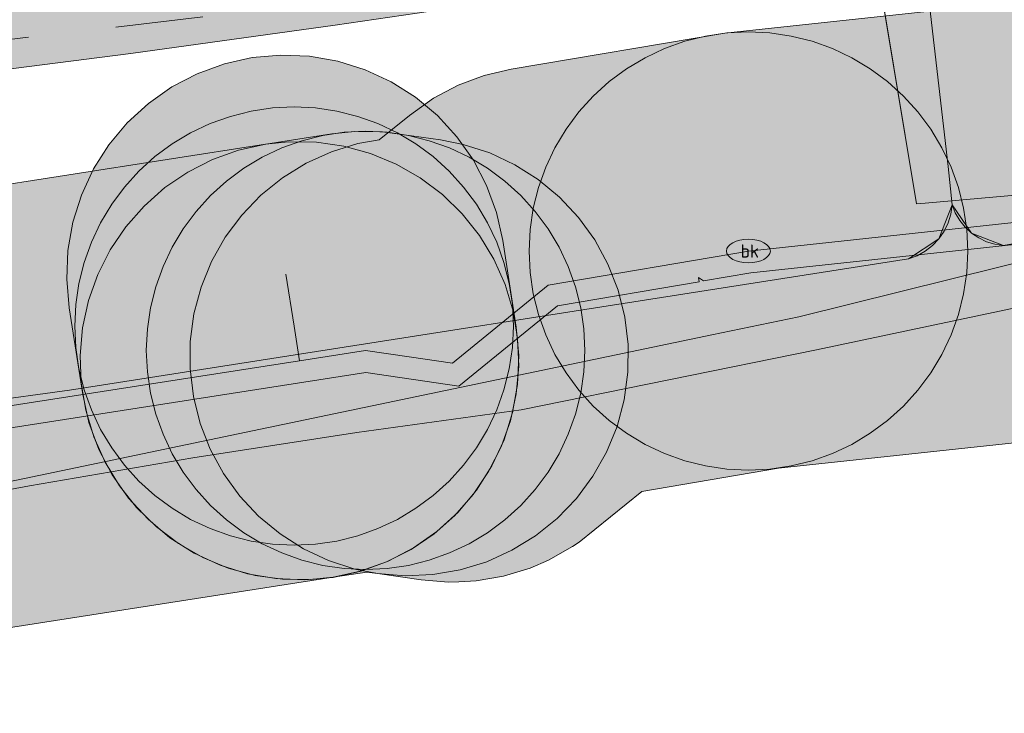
# Model space of a CAD drawing. Header units: metres. Extents: x 191553 to 192958, y 309510 to 310004.
# Tile 10 of 52: x 191778 to 191800, y 309609 to 309625. Entities that reach past the tile are written whole.
import ezdxf
from ezdxf.enums import TextEntityAlignment as Align
from ezdxf.lldxf.tags import DXFTag

# ---------------------------------------------------------------- set-up
doc = ezdxf.new("R2010")
doc.units = ezdxf.units.M
doc.linetypes.add('RI-OVERIG', pattern=[17, 5, -2, 2, -2, 0, -2, 2, -2])
doc.layers.get('0').update_dxf_attribs({"lineweight": 18})
for name, color, linetype, lineweight in [('B-WE-KL-DATA_KABELBED_KPN BV-G', 90, 'Continuous', 18), ('B-WE-KL-DATA_NV WATERLEIDINGMAATSCHAPPIJ LIMBURG-G', 90, 'KL-DATA-N', 18), ('B-WE-KL-ET_LS_ENEXIS NETBEHEER BV-G', 190, 'KL-LS-N', 18), ('B-WE-KL-ET_LS_KABELBED_ENEXIS NETBEHEER BV-G', 190, 'Continuous', 18), ('B-WE-KL-ET_MS_KABELBED_ENEXIS NETBEHEER BV-G', 130, 'Continuous', 18), ('B-WE-KL-WATER_200_NV WATERLEIDINGMAATSCHAPPIJ LIMBURG-G', 170, 'KL-WATER-N', 18), ('B-WE-KL-WATER_300_NV WATERLEIDINGMAATSCHAPPIJ LIMBURG-G', 170, 'KL-WATER-N', 18), ('B-WE-KL-WATER_400_NV WATERLEIDINGMAATSCHAPPIJ LIMBURG-G', 170, 'KL-WATER-N', 18), ('B-WE-KL-WATER_MANTELBUIS_NV WATERLEIDINGMAATSCHAPPIJ LIMBURG-G', 170, 'Continuous', 18), ('B-WE-KL-WATER_NV WATERLEIDINGMAATSCHAPPIJ LIMBURG-G', 170, 'KL-WATER-N', 18), ('B-WE-KL-WATER_NV WATERLEIDINGMAATSCHAPPIJ LIMBURG-S', 170, 'Continuous', 18), ('B-WE-RI-VRIJVERVAL_BETON_500_GEMEENTE GULPEN   WITTEM-G', 210, 'RI-OVERIG', 18)]:
    doc.layers.add(name, color=color, linetype=linetype, lineweight=lineweight)
doc.layers.add('B-WE-OG-INFO_EIS VOORZORGSMAATREGEL_ENEXIS NETBEHEER BV-GV', color=7, linetype='Continuous', lineweight=18, true_color=0xfa194b)
doc.layers.add('B-WE-OG-INFO_EIS VOORZORGSMAATREGEL_NV WATERLEIDINGMAATSCHAPPIJ LIMBURG-GV', color=7, linetype='Continuous', lineweight=18, true_color=0xfa194b)
doc.layers.add('B-WE-OG-INFO_EIS VOORZORGSMAATREGEL_ENEXIS NETBEHEER BV-V', color=7, linetype='Continuous', lineweight=18, true_color=0xfa194b, transparency=0.8)
doc.layers.add('B-WE-OG-INFO_EIS VOORZORGSMAATREGEL_NV WATERLEIDINGMAATSCHAPPIJ LIMBURG-V', color=7, linetype='Continuous', lineweight=18, true_color=0xfa194b, transparency=0.8)
doc.styles.add('NLCS-ISO', font='NLCS-ISO.ttf')
doc.styles.get("Standard").update_dxf_attribs({"font": 'arial.ttf'})
tags = doc.linetypes.add('KL-DATA-N', pattern='A,4,-1,[101,NLCS.SHX,S=0.5,R=0,X=0,Y=0],-1,4,-1,["D",Standard,S=1,R=0,X=-0.25,Y=-0.5],-1.5', length=12.5).pattern_tags.tags
tags[18] = DXFTag(74, 10)
tags = doc.linetypes.add('KL-LS-N', pattern='A,4,-1,[103,NLCS.SHX,S=0.75,R=0,X=0,Y=0],-1,4,-1,["L",Standard,S=1,R=0,X=0,Y=-0.5],-2', length=13).pattern_tags.tags
tags[18] = DXFTag(74, 10)
doc.linetypes.add('KL-WATER-N', pattern='A,7,-0.5,[168,NLCS.SHX,S=0.75,R=0,X=0.75,Y=0],-2', length=9.5)

# ---------------------------------------------------------------- blocks, each defined once
blk = doc.blocks.new('SKL-WATER_BRANDKRAAN_BRANDPUT-SO')
at = {"color": 0, "linetype": 'ByBlock', "lineweight": 18}
blk.add_ellipse((0, 0), major_axis=(2.5, 0), ratio=0.54, dxfattribs=at)
at = {"color": 0, "linetype": 'ByBlock', "lineweight": 18, "style": 'NLCS-ISO'}
blk.add_text('bk', height=1.5, dxfattribs=at).set_placement((0.16, 0), align=Align.MIDDLE_CENTER)

msp = doc.modelspace()

# ---------------------------------------------------------------- hatches: boundary and pattern name
at = {"layer": 'B-WE-OG-INFO_EIS VOORZORGSMAATREGEL_ENEXIS NETBEHEER BV-V'}
msp.add_hatch(color=256, dxfattribs=at).paths.add_polyline_path([(192131.418, 309815.57), (192128.835, 309815.928), (192126.26, 309816.341), (192123.701, 309816.806), (192121.172, 309817.322), (192114.611, 309818.968), (192107.1, 309821.375), (192100.308, 309823.674), (192096.941, 309824.655), (192093.589, 309825.483), (192080.989, 309830.487), (192080.791, 309830.554), (192069.712, 309833.657), (192069.466, 309833.709), (192069.213, 309833.731), (192068.961, 309833.72), (192068.697, 309833.674), (192057.804, 309831.006), (192051.026, 309829.021), (192044.363, 309831.316), (192044.12, 309831.383), (192043.869, 309831.419), (192043.617, 309831.423), (192043.366, 309831.395), (192043.119, 309831.335), (192042.882, 309831.245), (192042.661, 309831.126), (192042.454, 309830.98), (192042.268, 309830.809), (192042.104, 309830.615), (192041.968, 309830.403), (192041.858, 309830.175), (192041.781, 309829.944), (192040.182, 309823.996), (192038.819, 309823.938), (192037.374, 309823.818), (192035.936, 309823.638), (192034.587, 309823.414), (192033.087, 309823.101), (192031.76, 309822.767), (192030.426, 309822.373), (192024.636, 309821.022), (192024.348, 309821.121), (192024.098, 309821.167), (192023.846, 309821.18), (192023.594, 309821.161), (192023.302, 309821.099), (191994.078, 309812.513), (191991.126, 309811.863), (191988.082, 309811.125), (191985.054, 309810.324), (191982.043, 309809.46), (191980.132, 309808.775), (191978.355, 309808.181), (191976.561, 309807.629), (191974.76, 309807.121), (191972.942, 309806.656), (191971.119, 309806.235), (191969.28, 309805.857), (191967.443, 309805.525), (191960.065, 309804.397), (191952.664, 309803.315), (191945.257, 309802.282), (191937.67, 309801.267), (191930.473, 309799.676), (191922.163, 309797.669), (191911.141, 309794.283), (191900.304, 309790.922), (191891.818, 309788.89), (191875.997, 309786.795), (191875.749, 309786.745), (191875.51, 309786.666), (191875.281, 309786.556), (191875.069, 309786.418), (191874.876, 309786.255), (191874.705, 309786.07), (191874.558, 309785.863), (191874.42, 309785.596), (191873.182, 309782.693), (191873.098, 309782.456), (191873.045, 309782.209), (191873.023, 309781.955), (191873.033, 309781.703), (191873.074, 309781.455), (191873.148, 309781.211), (191874.286, 309778.681), (191875.214, 309776.273), (191876.004, 309773.816), (191876.648, 309771.337), (191876.898, 309769.939), (191877.117, 309768.491), (191877.3, 309767.032), (191877.444, 309765.569), (191877.549, 309764.107), (191877.616, 309762.637), (191877.645, 309761.169), (191877.636, 309759.74), (191877.378, 309756.094), (191877.067, 309752.417), (191876.706, 309748.733), (191876.299, 309745.086), (191875.982, 309743.013), (191875.384, 309738.504), (191874.916, 309734.034), (191874.23, 309727.778), (191874.142, 309725.949), (191874.122, 309724.242), (191874.158, 309722.604), (191874.254, 309720.9), (191874.285, 309720.649), (191876.083, 309710.974), (191876.144, 309710.729), (191876.237, 309710.492), (191876.39, 309710.222), (191877.197, 309709.025), (191878.897, 309706.317), (191879.045, 309706.113), (191879.217, 309705.928), (191879.453, 309705.737), (191884.15, 309702.491), (191896.058, 309695.465), (191901.703, 309691.267), (191898.563, 309689.263), (191898.36, 309689.114), (191898.176, 309688.941), (191898.015, 309688.744), (191897.881, 309688.531), (191897.775, 309688.301), (191897.698, 309688.059), (191897.653, 309687.81), (191897.639, 309687.559), (191897.658, 309687.306), (191897.715, 309687.031), (191898.448, 309684.454), (191898.497, 309683.758), (191896.451, 309678.134), (191882.242, 309667.335), (191877.433, 309663.962), (191872.526, 309660.706), (191867.542, 309657.581), (191862.475, 309654.583), (191857.255, 309651.674), (191851.951, 309648.897), (191849.155, 309647.451), (191846.353, 309646.062), (191843.528, 309644.719), (191840.695, 309643.429), (191837.229, 309641.984), (191833.727, 309640.601), (191830.196, 309639.284), (191826.648, 309638.035), (191823.07, 309636.851), (191819.47, 309635.735), (191815.855, 309634.688), (191812.205, 309633.706), (191807.498, 309632.493), (191802.8, 309631.381), (191798.238, 309630.567), (191793.613, 309629.787), (191788.992, 309629.055), (191784.363, 309628.368), (191779.718, 309627.724), (191775.076, 309627.128), (191770.419, 309626.575), (191765.751, 309626.068), (191754.812, 309624.834), (191743.888, 309623.674), (191732.937, 309622.582), (191704.171, 309619.885), (191696.448, 309619.357), (191674.137, 309618.201), (191656.038, 309617.66), (191646.696, 309617.458), (191646.444, 309617.436), (191646.196, 309617.383), (191645.957, 309617.299), (191645.731, 309617.186), (191645.523, 309617.045), (191645.331, 309616.878), (191645.164, 309616.69), (191645.021, 309616.482), (191644.905, 309616.256), (191644.819, 309616.019), (191644.764, 309615.771), (191644.74, 309615.519), (191644.748, 309615.267), (191644.788, 309615.018), (191644.86, 309614.774), (191644.961, 309614.543), (191645.09, 309614.327), (191645.246, 309614.128), (191645.427, 309613.949), (191645.626, 309613.796), (191645.845, 309613.669), (191646.079, 309613.57), (191646.323, 309613.502), (191646.573, 309613.465), (191646.782, 309613.459), (191656.136, 309613.662), (191674.324, 309614.205), (191696.703, 309615.365), (191704.52, 309615.9), (191733.333, 309618.602), (191744.288, 309619.694), (191755.26, 309620.859), (191766.199, 309622.093), (191770.886, 309622.603), (191775.556, 309623.157), (191780.259, 309623.761), (191784.918, 309624.406), (191789.589, 309625.1), (191794.272, 309625.842), (191798.91, 309626.623), (191803.667, 309627.476), (191808.474, 309628.614), (191813.239, 309629.842), (191816.913, 309630.831), (191820.639, 309631.909), (191824.308, 309633.047), (191827.92, 309634.243), (191831.544, 309635.517), (191835.178, 309636.874), (191838.751, 309638.285), (191842.263, 309639.749), (191845.23, 309641.099), (191848.116, 309642.471), (191850.979, 309643.891), (191853.788, 309645.343), (191859.135, 309648.143), (191864.445, 309651.101), (191869.6, 309654.151), (191874.718, 309657.36), (191879.666, 309660.643), (191884.57, 309664.082), (191899.339, 309675.305), (191899.53, 309675.47), (191899.699, 309675.658), (191899.843, 309675.866), (191899.96, 309676.092), (191902.401, 309682.789), (191902.472, 309683.033), (191902.512, 309683.283), (191902.516, 309683.611), (191902.424, 309684.939), (191902.391, 309685.188), (191901.97, 309686.692), (191906.3, 309689.455), (191906.505, 309689.605), (191906.687, 309689.778), (191906.848, 309689.974), (191906.982, 309690.187), (191907.088, 309690.417), (191907.165, 309690.659), (191907.21, 309690.907), (191907.224, 309691.16), (191907.206, 309691.412), (191907.156, 309691.66), (191907.075, 309691.899), (191906.965, 309692.126), (191906.827, 309692.338), (191906.663, 309692.531), (191906.418, 309692.745), (191898.36, 309698.738), (191898.182, 309698.856), (191886.247, 309705.898), (191882.067, 309708.792), (191880.568, 309711.179), (191879.94, 309712.113), (191878.241, 309721.255), (191878.157, 309722.727), (191878.122, 309724.297), (191878.141, 309725.863), (191878.213, 309727.404), (191878.893, 309733.608), (191879.359, 309738.058), (191879.945, 309742.473), (191880.27, 309744.598), (191880.683, 309748.302), (191881.049, 309752.037), (191881.367, 309755.804), (191881.63, 309759.521), (191881.645, 309761.17), (191881.613, 309762.795), (191881.544, 309764.315), (191881.431, 309765.885), (191881.278, 309767.45), (191881.076, 309769.064), (191880.839, 309770.619), (191880.572, 309772.117), (191879.861, 309774.877), (191879.005, 309777.551), (191877.998, 309780.173), (191877.206, 309781.932), (191877.653, 309782.979), (191892.445, 309784.938), (191892.647, 309784.976), (191901.427, 309787.082), (191912.317, 309790.459), (191923.162, 309793.795), (191931.353, 309795.774), (191938.451, 309797.343), (191945.806, 309798.32), (191953.239, 309799.356), (191960.666, 309800.442), (191968.072, 309801.575), (191970.064, 309801.935), (191971.947, 309802.322), (191973.912, 309802.775), (191975.774, 309803.252), (191977.716, 309803.799), (191979.598, 309804.379), (191981.422, 309804.989), (191983.211, 309805.634), (191986.096, 309806.462), (191989.046, 309807.243), (191992.006, 309807.961), (191995.139, 309808.656), (192023.581, 309817.012), (192023.797, 309816.944), (192024.045, 309816.898), (192024.298, 309816.885), (192024.55, 309816.904), (192024.731, 309816.937), (192031.393, 309818.491), (192032.778, 309818.898), (192034.023, 309819.212), (192035.281, 309819.474), (192036.551, 309819.685), (192037.825, 309819.843), (192039.107, 309819.948), (192040.39, 309820.001), (192041.717, 309820.001), (192041.968, 309820.017), (192042.217, 309820.064), (192042.457, 309820.143), (192042.687, 309820.252), (192042.899, 309820.387), (192043.093, 309820.549), (192043.266, 309820.736), (192043.412, 309820.94), (192043.533, 309821.164), (192043.648, 309821.482), (192045.087, 309826.836), (192050.326, 309825.032), (192050.569, 309824.965), (192050.821, 309824.929), (192051.072, 309824.925), (192051.323, 309824.953), (192051.539, 309825.004), (192058.8, 309827.131), (192069.139, 309829.663), (192079.61, 309826.73), (192092.24, 309821.715), (192092.499, 309821.632), (192095.863, 309820.802), (192099.148, 309819.846), (192105.863, 309817.571), (192113.452, 309815.139), (192120.242, 309813.431), (192122.964, 309812.875), (192125.609, 309812.394), (192128.223, 309811.975), (192130.887, 309811.606), (192133.651, 309811.278), (192136.482, 309811.073), (192139.318, 309811), (192149.159, 309811.173), (192151.78, 309811.374), (192154.502, 309811.657), (192157.108, 309812.001), (192159.811, 309812.434), (192162.394, 309812.92), (192165.017, 309813.487), (192167.675, 309814.14), (192170.262, 309814.851), (192172.776, 309815.617), (192175.321, 309816.467), (192177.892, 309817.406), (192180.386, 309818.396), (192182.852, 309819.454), (192185.238, 309820.556), (192187.692, 309821.77), (192190.028, 309823.008), (192201.581, 309829.247), (192210.955, 309834.895), (192218.647, 309839.781), (192225.556, 309844.588), (192227.107, 309845.636), (192227.306, 309845.79), (192227.485, 309845.969), (192227.64, 309846.169), (192227.769, 309846.387), (192227.869, 309846.62), (192227.939, 309846.863), (192227.978, 309847.111), (192227.985, 309847.364), (192227.96, 309847.617), (192227.903, 309847.863), (192227.816, 309848.099), (192227.699, 309848.325), (192227.556, 309848.532), (192227.387, 309848.72), (192227.195, 309848.886), (192226.984, 309849.026), (192226.759, 309849.138), (192226.519, 309849.221), (192226.272, 309849.272), (192226.019, 309849.293), (192225.768, 309849.281), (192225.517, 309849.237), (192225.276, 309849.163), (192225.047, 309849.059), (192223.285, 309847.881), (192216.465, 309843.134), (192208.872, 309838.309), (192199.557, 309832.698), (192188.135, 309826.532), (192185.842, 309825.317), (192183.537, 309824.176), (192181.2, 309823.098), (192178.837, 309822.084), (192176.441, 309821.134), (192174.026, 309820.252), (192171.588, 309819.436), (192169.123, 309818.686), (192166.641, 309818.004), (192164.142, 309817.39), (192161.629, 309816.846), (192159.097, 309816.369), (192156.559, 309815.964), (192154.005, 309815.626), (192151.448, 309815.36), (192148.914, 309815.166), (192142.08, 309815.058), (192139.372, 309815), (192136.721, 309815.066), (192134.076, 309815.256)])
at = {"layer": 'B-WE-OG-INFO_EIS VOORZORGSMAATREGEL_NV WATERLEIDINGMAATSCHAPPIJ LIMBURG-V'}
for points in [[(191787.731, 309611.709), (191788.132, 309611.728), (191788.756, 309611.836), (191789.359, 309612.022), (191789.776, 309612.201), (191790.326, 309612.513), (191790.474, 309612.614), (191791.907, 309613.768), (191795.024, 309614.3), (191810.164, 309615.929), (191810.787, 309616.036), (191811.115, 309616.126), (191817.743, 309618.189), (191818.213, 309618.362), (191849.409, 309631.63), (191863.163, 309638.476), (191876.132, 309645.941), (191881.798, 309649.609), (191898.945, 309657.156), (191899.507, 309657.447), (191900.096, 309657.861), (191902.642, 309659.943), (191903.106, 309660.374), (191903.511, 309660.86), (191903.851, 309661.391), (191904.122, 309661.963), (191904.318, 309662.563), (191904.437, 309663.185), (191904.477, 309663.815), (191904.437, 309664.446), (191904.318, 309665.066), (191904.12, 309665.668), (191903.849, 309666.239), (191903.509, 309666.771), (191903.104, 309667.256), (191902.64, 309667.686), (191902.126, 309668.055), (191901.571, 309668.355), (191900.981, 309668.582), (191900.367, 309668.734), (191899.739, 309668.807), (191899.106, 309668.8), (191898.481, 309668.714), (191897.871, 309668.549), (191897.286, 309668.308), (191896.736, 309667.996), (191896.312, 309667.685), (191894.293, 309666.034), (191877.4, 309658.599), (191876.693, 309658.217), (191871.028, 309654.541), (191858.308, 309647.219), (191845.09, 309640.65), (191814.532, 309627.663), (191808.609, 309625.819), (191793.8, 309624.226), (191788.926, 309623.403), (191788.31, 309623.257), (191787.718, 309623.035), (191787.159, 309622.74), (191786.607, 309622.349), (191785.921, 309621.789), (191785.434, 309621.704), (191784.831, 309621.519), (191784.256, 309621.258), (191783.716, 309620.926), (191783.224, 309620.53), (191782.785, 309620.074), (191782.408, 309619.567), (191782.098, 309619.018), (191781.859, 309618.431), (191781.697, 309617.821), (191781.613, 309617.194), (191781.608, 309616.563), (191781.683, 309615.935), (191781.837, 309615.321), (191782.067, 309614.732), (191782.369, 309614.178), (191782.74, 309613.664), (191783.171, 309613.204), (191783.658, 309612.799), (191784.191, 309612.461), (191784.764, 309612.192), (191785.364, 309611.997), (191785.881, 309611.894), (191786.872, 309611.75), (191787.502, 309611.699)], [(191799.335, 309619.254), (191799.311, 309619.744), (191799.239, 309620.229), (191799.12, 309620.705), (191798.954, 309621.167), (191798.745, 309621.611), (191798.492, 309622.032), (191798.2, 309622.426), (191797.871, 309622.79), (191797.507, 309623.119), (191797.113, 309623.411), (191796.692, 309623.664), (191796.248, 309623.873), (191795.786, 309624.039), (191795.31, 309624.158), (191794.825, 309624.23), (191794.335, 309624.254), (191793.845, 309624.23), (191793.36, 309624.158), (191792.884, 309624.039), (191792.422, 309623.873), (191791.978, 309623.664), (191791.557, 309623.411), (191791.163, 309623.119), (191790.799, 309622.79), (191790.47, 309622.426), (191790.178, 309622.032), (191789.925, 309621.611), (191789.716, 309621.167), (191789.55, 309620.705), (191789.431, 309620.229), (191789.359, 309619.744), (191789.335, 309619.254), (191789.359, 309618.764), (191789.431, 309618.279), (191789.55, 309617.803), (191789.716, 309617.341), (191789.925, 309616.897), (191790.178, 309616.476), (191790.47, 309616.082), (191790.799, 309615.718), (191791.163, 309615.389), (191791.557, 309615.097), (191791.978, 309614.844), (191792.422, 309614.635), (191792.884, 309614.469), (191793.36, 309614.35), (191793.845, 309614.278), (191794.335, 309614.254), (191794.825, 309614.278), (191795.31, 309614.35), (191795.786, 309614.469), (191796.248, 309614.635), (191796.692, 309614.844), (191797.113, 309615.097), (191797.507, 309615.389), (191797.871, 309615.718), (191798.2, 309616.082), (191798.492, 309616.476), (191798.745, 309616.897), (191798.954, 309617.341), (191799.12, 309617.803), (191799.239, 309618.279), (191799.311, 309618.764)], [(191799.335, 309619.254), (191799.311, 309619.744), (191799.239, 309620.229), (191799.12, 309620.705), (191798.954, 309621.167), (191798.745, 309621.611), (191798.492, 309622.032), (191798.2, 309622.426), (191797.871, 309622.79), (191797.507, 309623.119), (191797.113, 309623.411), (191796.692, 309623.664), (191796.248, 309623.873), (191795.786, 309624.039), (191795.31, 309624.158), (191794.825, 309624.23), (191794.335, 309624.254), (191793.845, 309624.23), (191793.36, 309624.158), (191792.884, 309624.039), (191792.422, 309623.873), (191791.978, 309623.664), (191791.557, 309623.411), (191791.163, 309623.119), (191790.799, 309622.79), (191790.47, 309622.426), (191790.178, 309622.032), (191789.925, 309621.611), (191789.716, 309621.167), (191789.55, 309620.705), (191789.431, 309620.229), (191789.359, 309619.744), (191789.335, 309619.254), (191789.359, 309618.764), (191789.431, 309618.279), (191789.55, 309617.803), (191789.716, 309617.341), (191789.925, 309616.897), (191790.178, 309616.476), (191790.47, 309616.082), (191790.799, 309615.718), (191791.163, 309615.389), (191791.557, 309615.097), (191791.978, 309614.844), (191792.422, 309614.635), (191792.884, 309614.469), (191793.36, 309614.35), (191793.845, 309614.278), (191794.335, 309614.254), (191794.825, 309614.278), (191795.31, 309614.35), (191795.786, 309614.469), (191796.248, 309614.635), (191796.692, 309614.844), (191797.113, 309615.097), (191797.507, 309615.389), (191797.871, 309615.718), (191798.2, 309616.082), (191798.492, 309616.476), (191798.745, 309616.897), (191798.954, 309617.341), (191799.12, 309617.803), (191799.239, 309618.279), (191799.311, 309618.764)], [(191784.218, 309611.752), (191784.868, 309611.81), (191785.506, 309611.953), (191786.122, 309612.178), (191786.701, 309612.48), (191787.236, 309612.856), (191787.718, 309613.299), (191788.137, 309613.8), (191788.488, 309614.352), (191788.764, 309614.946), (191788.959, 309615.569), (191789.072, 309616.213), (191789.1, 309616.868), (191789.042, 309617.519), (191788.735, 309619.495), (191788.592, 309620.134), (191788.367, 309620.748), (191788.065, 309621.326), (191787.689, 309621.862), (191787.246, 309622.344), (191786.745, 309622.763), (191786.192, 309623.114), (191785.599, 309623.39), (191784.976, 309623.585), (191784.331, 309623.698), (191783.677, 309623.726), (191783.027, 309623.668), (191782.389, 309623.525), (191781.773, 309623.3), (191781.194, 309622.998), (191780.659, 309622.622), (191780.177, 309622.179), (191779.758, 309621.678), (191779.407, 309621.126), (191779.131, 309620.532), (191778.936, 309619.909), (191778.823, 309619.265), (191778.795, 309618.61), (191778.853, 309617.959), (191779.16, 309615.983), (191779.303, 309615.344), (191779.528, 309614.73), (191779.83, 309614.152), (191780.206, 309613.616), (191780.649, 309613.134), (191781.15, 309612.715), (191781.703, 309612.364), (191782.296, 309612.088), (191782.919, 309611.893), (191783.564, 309611.78), (191784.216, 309611.752)], [(191788.978, 309617.542), (191788.954, 309618.032), (191788.882, 309618.517), (191788.763, 309618.993), (191788.597, 309619.455), (191788.388, 309619.899), (191788.135, 309620.32), (191787.843, 309620.714), (191787.514, 309621.078), (191787.15, 309621.407), (191786.756, 309621.699), (191786.335, 309621.952), (191785.891, 309622.161), (191785.429, 309622.327), (191784.953, 309622.446), (191784.468, 309622.518), (191783.978, 309622.542), (191783.488, 309622.518), (191783.003, 309622.446), (191782.527, 309622.327), (191782.065, 309622.161), (191781.621, 309621.952), (191781.2, 309621.699), (191780.806, 309621.407), (191780.442, 309621.078), (191780.113, 309620.714), (191779.821, 309620.32), (191779.568, 309619.899), (191779.359, 309619.455), (191779.193, 309618.993), (191779.074, 309618.517), (191779.002, 309618.032), (191778.978, 309617.542), (191779.002, 309617.052), (191779.074, 309616.567), (191779.193, 309616.091), (191779.359, 309615.629), (191779.568, 309615.185), (191779.821, 309614.764), (191780.113, 309614.37), (191780.442, 309614.006), (191780.806, 309613.677), (191781.2, 309613.385), (191781.621, 309613.132), (191782.065, 309612.923), (191782.527, 309612.757), (191783.003, 309612.638), (191783.488, 309612.566), (191783.978, 309612.542), (191784.468, 309612.566), (191784.953, 309612.638), (191785.429, 309612.757), (191785.891, 309612.923), (191786.335, 309613.132), (191786.756, 309613.385), (191787.15, 309613.677), (191787.514, 309614.006), (191787.843, 309614.37), (191788.135, 309614.764), (191788.388, 309615.185), (191788.597, 309615.629), (191788.763, 309616.091), (191788.882, 309616.567), (191788.954, 309617.052)], [(191784.348, 309611.757), (191784.87, 309611.811), (191785.635, 309611.93), (191785.881, 309611.894), (191786.51, 309611.843), (191787.142, 309611.872), (191787.766, 309611.98), (191788.37, 309612.166), (191788.946, 309612.427), (191789.484, 309612.758), (191789.976, 309613.154), (191790.415, 309613.61), (191790.792, 309614.117), (191791.102, 309614.668), (191791.341, 309615.253), (191791.503, 309615.863), (191791.588, 309616.489), (191791.592, 309617.123), (191791.517, 309617.749), (191791.363, 309618.364), (191791.133, 309618.952), (191790.831, 309619.506), (191790.46, 309620.02), (191790.029, 309620.481), (191789.542, 309620.885), (191789.009, 309621.223), (191788.437, 309621.492), (191787.836, 309621.687), (191787.319, 309621.79), (191785.997, 309621.971), (191785.365, 309621.98), (191784.841, 309621.927), (191783.332, 309621.692), (191782.714, 309621.555), (191782.119, 309621.341), (191781.556, 309621.055), (191781.034, 309620.7), (191780.561, 309620.281), (191780.142, 309619.805), (191779.789, 309619.281), (191779.504, 309618.717), (191779.293, 309618.123), (191779.158, 309617.504), (191779.103, 309616.874), (191779.127, 309616.242), (191779.231, 309615.62), (191779.413, 309615.013), (191779.67, 309614.436), (191779.997, 309613.896), (191780.39, 309613.4), (191780.843, 309612.959), (191781.347, 309612.579), (191781.896, 309612.264), (191782.479, 309612.022), (191783.09, 309611.855), (191783.714, 309611.766), (191784.346, 309611.757)], [(191790.61, 309616.986), (191790.586, 309617.476), (191790.514, 309617.961), (191790.395, 309618.437), (191790.229, 309618.899), (191790.02, 309619.343), (191789.767, 309619.764), (191789.475, 309620.158), (191789.146, 309620.522), (191788.782, 309620.851), (191788.388, 309621.143), (191787.967, 309621.396), (191787.523, 309621.605), (191787.061, 309621.771), (191786.585, 309621.89), (191786.1, 309621.962), (191785.61, 309621.986), (191785.12, 309621.962), (191784.635, 309621.89), (191784.159, 309621.771), (191783.697, 309621.605), (191783.253, 309621.396), (191782.832, 309621.143), (191782.438, 309620.851), (191782.074, 309620.522), (191781.745, 309620.158), (191781.453, 309619.764), (191781.2, 309619.343), (191780.991, 309618.899), (191780.825, 309618.437), (191780.706, 309617.961), (191780.634, 309617.476), (191780.61, 309616.986), (191780.634, 309616.496), (191780.706, 309616.011), (191780.825, 309615.535), (191780.991, 309615.073), (191781.2, 309614.629), (191781.453, 309614.208), (191781.745, 309613.814), (191782.074, 309613.45), (191782.438, 309613.121), (191782.832, 309612.829), (191783.253, 309612.576), (191783.697, 309612.367), (191784.159, 309612.201), (191784.635, 309612.082), (191785.12, 309612.01), (191785.61, 309611.986), (191786.1, 309612.01), (191786.585, 309612.082), (191787.061, 309612.201), (191787.523, 309612.367), (191787.967, 309612.576), (191788.388, 309612.829), (191788.782, 309613.121), (191789.146, 309613.45), (191789.475, 309613.814), (191789.767, 309614.208), (191790.02, 309614.629), (191790.229, 309615.073), (191790.395, 309615.535), (191790.514, 309616.011), (191790.586, 309616.496)], [(191567.25, 309592.779), (191566.374, 309602.754), (191568.956, 309602.839), (191614, 309603.241), (191644.929, 309604.965), (191670.378, 309607.326), (191720.728, 309611.521), (191742.862, 309614.386), (191752.072, 309615.903), (191761.273, 309617.886), (191769.874, 309619.591), (191783.331, 309621.691), (191783.854, 309621.745), (191784.488, 309621.736), (191785.112, 309621.648), (191785.723, 309621.481), (191786.307, 309621.238), (191786.856, 309620.924), (191787.359, 309620.544), (191787.812, 309620.103), (191788.206, 309619.606), (191788.532, 309619.067), (191788.789, 309618.489), (191788.971, 309617.883), (191789.075, 309617.259), (191789.099, 309616.629), (191789.044, 309615.999), (191788.909, 309615.38), (191788.698, 309614.785), (191788.414, 309614.221), (191788.059, 309613.696), (191787.643, 309613.222), (191787.169, 309612.802), (191786.647, 309612.448), (191786.083, 309612.161), (191785.487, 309611.947), (191784.871, 309611.811), (191771.715, 309609.761), (191763.343, 309608.102), (191754.057, 309606.101), (191744.407, 309604.505), (191721.896, 309601.589), (191671.221, 309597.361), (191645.76, 309594.999), (191614.439, 309593.25), (191569.109, 309592.84)]]:
    msp.add_hatch(color=256, dxfattribs=at).paths.add_polyline_path(points)

# ---------------------------------------------------------------- linework, layer by layer
at = {"layer": 'B-WE-KL-DATA_KABELBED_KPN BV-G', "flags": 128}
for points in [[(191793.498, 309617.339), (191795.484, 309617.755), (191816.224, 309622.906), (191826.362, 309624.245), (191832.757, 309626.654), (191836.478, 309627.88), (191842.096, 309630.095), (191843.04, 309630.467), (191848.526, 309632.98), (191854.333, 309635.697), (191858.442, 309637.704), (191864.772, 309641.115), (191893.35, 309654.798)], [(191735.369, 309606.582), (191756.925, 309609.693), (191793.498, 309617.339)]]:
    msp.add_lwpolyline(points, dxfattribs=at)
at = {"layer": 'B-WE-KL-DATA_NV WATERLEIDINGMAATSCHAPPIJ LIMBURG-G', "flags": 128}
for points in [[(191793.197, 309618.654), (191793.313, 309618.572), (191794.389, 309618.757), (191809.731, 309620.408), (191816.406, 309622.486), (191847.38, 309635.647), (191860.892, 309642.361), (191873.887, 309649.841), (191884.138, 309656.641), (191892.178, 309659.962), (191900.616, 309662.48), (191918.43, 309672.995), (191924.979, 309686.654), (191926.529, 309686.579), (191926.634, 309686.674)], [(191793.197, 309618.654), (191793.214, 309618.555), (191789.981, 309618.003), (191787.736, 309616.172), (191785.613, 309616.48), (191770.946, 309614.196), (191753.085, 309610.496), (191743.658, 309608.943), (191721.297, 309606.05), (191645.327, 309599.479), (191614.165, 309597.742), (191569.017, 309597.339), (191566.856, 309597.268)]]:
    msp.add_lwpolyline(points, dxfattribs=at)
at = {"layer": 'B-WE-KL-ET_LS_ENEXIS NETBEHEER BV-G', "flags": 128}
for points in [[(191798.886, 309621.184), (191798.122, 309627.832), (191798.205, 309628.519), (191798.893, 309629.529), (191798.997, 309630.048)], [(191809.567, 309620.463), (191806.954, 309620.597), (191806.84, 309620.597), (191806.726, 309620.583), (191800.149, 309619.379)], [(191640.623, 309600.987), (191641.028, 309601.083), (191641.401, 309601.267), (191641.923, 309601.478), (191642.484, 309601.523), (191649.66, 309601.637), (191654.273, 309601.782), (191681.92, 309602.623), (191696.34, 309603.275), (191715.756, 309604.701), (191726.212, 309605.506), (191740.721, 309607.42), (191752.531, 309609.082), (191760.889, 309611.111), (191768.903, 309614.236), (191770.033, 309614.652), (191776.854, 309615.805), (191778.86, 309616.079), (191797.983, 309619.074), (191798.677, 309619.532), (191798.976, 309620.307)], [(191800.149, 309619.379), (191799.421, 309619.664), (191798.976, 309620.307)]]:
    msp.add_lwpolyline(points, dxfattribs=at)
at = {"layer": 'B-WE-KL-ET_LS_KABELBED_ENEXIS NETBEHEER BV-G', "flags": 128}
for points in [[(191798.976, 309620.307), (191798.886, 309621.184)], [(191798.976, 309620.307), (191798.947, 309620.098), (191798.887, 309619.896), (191798.796, 309619.706), (191798.677, 309619.532), (191798.532, 309619.378), (191798.366, 309619.249), (191798.181, 309619.147), (191797.983, 309619.074)], [(191800.149, 309619.379), (191799.953, 309619.409), (191799.764, 309619.467), (191799.585, 309619.553), (191799.421, 309619.664), (191799.275, 309619.798), (191799.151, 309619.953), (191799.05, 309620.123), (191798.976, 309620.307)]]:
    msp.add_lwpolyline(points, dxfattribs=at)
at = {"layer": 'B-WE-KL-ET_MS_KABELBED_ENEXIS NETBEHEER BV-G', "flags": 128}
msp.add_lwpolyline([(191843.686, 309630.847), (191840.985, 309629.722), (191838.269, 309628.633), (191835.539, 309627.579), (191832.795, 309626.561), (191830.73, 309625.821), (191828.655, 309625.106), (191826.572, 309624.419), (191824.48, 309623.757), (191822.379, 309623.122), (191820.271, 309622.514), (191818.156, 309621.933), (191816.033, 309621.378), (191809.327, 309619.877), (191802.612, 309618.419), (191795.887, 309617.003), (191789.154, 309615.631), (191785.409, 309615.114), (191781.674, 309614.537), (191777.948, 309613.9), (191774.232, 309613.202)], dxfattribs=at)
at = {"layer": 'B-WE-KL-WATER_200_NV WATERLEIDINGMAATSCHAPPIJ LIMBURG-G', "flags": 128}
msp.add_lwpolyline([(191786.6, 309616.842), (191787.59, 309616.698), (191789.767, 309618.474), (191794.335, 309619.254), (191807.004, 309620.617), (191807.313, 309620.651), (191809.629, 309620.9), (191816.257, 309622.963), (191816.471, 309623.054), (191816.82, 309623.202), (191827.317, 309627.664), (191827.548, 309627.762), (191842.362, 309634.058), (191843.467, 309634.528), (191847.184, 309636.107), (191847.786, 309636.407), (191856.285, 309640.631), (191860.669, 309642.809), (191862.971, 309644.134), (191867.694, 309646.853), (191873.638, 309650.274), (191874.906, 309651.115), (191879.415, 309654.023), (191896.931, 309661.732), (191899.051, 309663.466), (191899.477, 309663.814)], dxfattribs=at)
at = {"layer": 'B-WE-KL-WATER_300_NV WATERLEIDINGMAATSCHAPPIJ LIMBURG-G', "flags": 128}
msp.add_lwpolyline([(191784.101, 309616.751), (191783.978, 309617.542), (191783.794, 309618.727)], dxfattribs=at)
at = {"layer": 'B-WE-KL-WATER_400_NV WATERLEIDINGMAATSCHAPPIJ LIMBURG-G', "flags": 128}
for points in [[(191786.6, 309616.842), (191785.61, 309616.986), (191784.101, 309616.751)], [(191784.101, 309616.751), (191770.845, 309614.686), (191762.326, 309612.998), (191753.004, 309610.989), (191743.594, 309609.439), (191721.254, 309606.548), (191702.594, 309604.971), (191672.612, 309602.493), (191670.793, 309602.343), (191669.919, 309602.262), (191665.654, 309601.866), (191661.359, 309601.468), (191645.299, 309599.978), (191614.161, 309598.242), (191604.261, 309598.153), (191603.898, 309598.15), (191569.001, 309597.839), (191566.812, 309597.767)]]:
    msp.add_lwpolyline(points, dxfattribs=at)
at = {"layer": 'B-WE-KL-WATER_MANTELBUIS_NV WATERLEIDINGMAATSCHAPPIJ LIMBURG-G', "flags": 128}
msp.add_lwpolyline([(191798.163, 309620.331), (191796.88, 309628.089)], dxfattribs=at)
at = {"layer": 'B-WE-KL-WATER_NV WATERLEIDINGMAATSCHAPPIJ LIMBURG-G', "flags": 128}
for points in [[(191798.362, 309620.343), (191798.163, 309620.331), (191796.825, 309628.422)], [(191806.331, 309621.051), (191798.362, 309620.343)]]:
    msp.add_lwpolyline(points, dxfattribs=at)
at = {"layer": 'B-WE-OG-INFO_EIS VOORZORGSMAATREGEL_ENEXIS NETBEHEER BV-GV', "flags": 128}
msp.add_lwpolyline([(191733.333, 309618.602), (191744.288, 309619.694), (191755.26, 309620.859), (191766.199, 309622.093), (191770.886, 309622.603), (191775.556, 309623.157), (191780.259, 309623.761), (191784.918, 309624.406), (191789.589, 309625.1), (191794.272, 309625.842), (191798.91, 309626.623), (191803.667, 309627.476), (191808.474, 309628.614), (191813.239, 309629.842), (191816.913, 309630.831), (191820.639, 309631.909), (191824.308, 309633.047), (191827.92, 309634.243), (191831.544, 309635.517), (191835.178, 309636.874), (191838.751, 309638.285), (191842.263, 309639.749), (191845.23, 309641.099)], dxfattribs=at)
at = {"layer": 'B-WE-OG-INFO_EIS VOORZORGSMAATREGEL_NV WATERLEIDINGMAATSCHAPPIJ LIMBURG-GV', "flags": 128}
for points in [[(191808.609, 309625.819), (191793.8, 309624.226), (191788.926, 309623.403), (191788.31, 309623.257), (191787.718, 309623.035), (191787.159, 309622.74), (191786.607, 309622.349), (191785.921, 309621.789), (191785.434, 309621.704), (191784.831, 309621.519), (191784.256, 309621.258), (191783.716, 309620.926), (191783.224, 309620.53), (191782.785, 309620.074), (191782.408, 309619.567), (191782.098, 309619.018), (191781.859, 309618.431), (191781.697, 309617.821), (191781.613, 309617.194), (191781.608, 309616.563), (191781.683, 309615.935), (191781.837, 309615.321), (191782.067, 309614.732), (191782.369, 309614.178), (191782.74, 309613.664), (191783.171, 309613.204), (191783.658, 309612.799), (191784.191, 309612.461), (191784.764, 309612.192), (191785.364, 309611.997), (191785.881, 309611.894), (191786.872, 309611.75), (191787.502, 309611.699), (191787.731, 309611.709), (191788.132, 309611.728), (191788.756, 309611.836), (191789.359, 309612.022), (191789.776, 309612.201), (191790.326, 309612.513), (191790.474, 309612.614), (191791.907, 309613.768), (191795.024, 309614.3), (191810.164, 309615.929)], [(191769.874, 309619.591), (191783.331, 309621.691), (191783.854, 309621.745), (191784.488, 309621.736), (191785.112, 309621.648), (191785.723, 309621.481), (191786.307, 309621.238), (191786.856, 309620.924), (191787.359, 309620.544), (191787.812, 309620.103), (191788.206, 309619.606), (191788.532, 309619.067), (191788.789, 309618.489), (191788.971, 309617.883), (191789.075, 309617.259), (191789.099, 309616.629), (191789.044, 309615.999), (191788.909, 309615.38), (191788.698, 309614.785), (191788.414, 309614.221), (191788.059, 309613.696), (191787.643, 309613.222), (191787.169, 309612.802), (191786.647, 309612.448), (191786.083, 309612.161), (191785.487, 309611.947), (191784.871, 309611.811), (191771.715, 309609.761)]]:
    msp.add_lwpolyline(points, dxfattribs=at)
for points in [[(191799.335, 309619.254), (191799.311, 309619.744), (191799.239, 309620.229), (191799.12, 309620.705), (191798.954, 309621.167), (191798.745, 309621.611), (191798.492, 309622.032), (191798.2, 309622.426), (191797.871, 309622.79), (191797.507, 309623.119), (191797.113, 309623.411), (191796.692, 309623.664), (191796.248, 309623.873), (191795.786, 309624.039), (191795.31, 309624.158), (191794.825, 309624.23), (191794.335, 309624.254), (191793.845, 309624.23), (191793.36, 309624.158), (191792.884, 309624.039), (191792.422, 309623.873), (191791.978, 309623.664), (191791.557, 309623.411), (191791.163, 309623.119), (191790.799, 309622.79), (191790.47, 309622.426), (191790.178, 309622.032), (191789.925, 309621.611), (191789.716, 309621.167), (191789.55, 309620.705), (191789.431, 309620.229), (191789.359, 309619.744), (191789.335, 309619.254), (191789.359, 309618.764), (191789.431, 309618.279), (191789.55, 309617.803), (191789.716, 309617.341), (191789.925, 309616.897), (191790.178, 309616.476), (191790.47, 309616.082), (191790.799, 309615.718), (191791.163, 309615.389), (191791.557, 309615.097), (191791.978, 309614.844), (191792.422, 309614.635), (191792.884, 309614.469), (191793.36, 309614.35), (191793.845, 309614.278), (191794.335, 309614.254), (191794.825, 309614.278), (191795.31, 309614.35), (191795.786, 309614.469), (191796.248, 309614.635), (191796.692, 309614.844), (191797.113, 309615.097), (191797.507, 309615.389), (191797.871, 309615.718), (191798.2, 309616.082), (191798.492, 309616.476), (191798.745, 309616.897), (191798.954, 309617.341), (191799.12, 309617.803), (191799.239, 309618.279), (191799.311, 309618.764)], [(191799.335, 309619.254), (191799.311, 309619.744), (191799.239, 309620.229), (191799.12, 309620.705), (191798.954, 309621.167), (191798.745, 309621.611), (191798.492, 309622.032), (191798.2, 309622.426), (191797.871, 309622.79), (191797.507, 309623.119), (191797.113, 309623.411), (191796.692, 309623.664), (191796.248, 309623.873), (191795.786, 309624.039), (191795.31, 309624.158), (191794.825, 309624.23), (191794.335, 309624.254), (191793.845, 309624.23), (191793.36, 309624.158), (191792.884, 309624.039), (191792.422, 309623.873), (191791.978, 309623.664), (191791.557, 309623.411), (191791.163, 309623.119), (191790.799, 309622.79), (191790.47, 309622.426), (191790.178, 309622.032), (191789.925, 309621.611), (191789.716, 309621.167), (191789.55, 309620.705), (191789.431, 309620.229), (191789.359, 309619.744), (191789.335, 309619.254), (191789.359, 309618.764), (191789.431, 309618.279), (191789.55, 309617.803), (191789.716, 309617.341), (191789.925, 309616.897), (191790.178, 309616.476), (191790.47, 309616.082), (191790.799, 309615.718), (191791.163, 309615.389), (191791.557, 309615.097), (191791.978, 309614.844), (191792.422, 309614.635), (191792.884, 309614.469), (191793.36, 309614.35), (191793.845, 309614.278), (191794.335, 309614.254), (191794.825, 309614.278), (191795.31, 309614.35), (191795.786, 309614.469), (191796.248, 309614.635), (191796.692, 309614.844), (191797.113, 309615.097), (191797.507, 309615.389), (191797.871, 309615.718), (191798.2, 309616.082), (191798.492, 309616.476), (191798.745, 309616.897), (191798.954, 309617.341), (191799.12, 309617.803), (191799.239, 309618.279), (191799.311, 309618.764)], [(191784.218, 309611.752), (191784.868, 309611.81), (191785.506, 309611.953), (191786.122, 309612.178), (191786.701, 309612.48), (191787.236, 309612.856), (191787.718, 309613.299), (191788.137, 309613.8), (191788.488, 309614.352), (191788.764, 309614.946), (191788.959, 309615.569), (191789.072, 309616.213), (191789.1, 309616.868), (191789.042, 309617.519), (191788.735, 309619.495), (191788.592, 309620.134), (191788.367, 309620.748), (191788.065, 309621.326), (191787.689, 309621.862), (191787.246, 309622.344), (191786.745, 309622.763), (191786.192, 309623.114), (191785.599, 309623.39), (191784.976, 309623.585), (191784.331, 309623.698), (191783.677, 309623.726), (191783.027, 309623.668), (191782.389, 309623.525), (191781.773, 309623.3), (191781.194, 309622.998), (191780.659, 309622.622), (191780.177, 309622.179), (191779.758, 309621.678), (191779.407, 309621.126), (191779.131, 309620.532), (191778.936, 309619.909), (191778.823, 309619.265), (191778.795, 309618.61), (191778.853, 309617.959), (191779.16, 309615.983), (191779.303, 309615.344), (191779.528, 309614.73), (191779.83, 309614.152), (191780.206, 309613.616), (191780.649, 309613.134), (191781.15, 309612.715), (191781.703, 309612.364), (191782.296, 309612.088), (191782.919, 309611.893), (191783.564, 309611.78), (191784.216, 309611.752)], [(191788.978, 309617.542), (191788.954, 309618.032), (191788.882, 309618.517), (191788.763, 309618.993), (191788.597, 309619.455), (191788.388, 309619.899), (191788.135, 309620.32), (191787.843, 309620.714), (191787.514, 309621.078), (191787.15, 309621.407), (191786.756, 309621.699), (191786.335, 309621.952), (191785.891, 309622.161), (191785.429, 309622.327), (191784.953, 309622.446), (191784.468, 309622.518), (191783.978, 309622.542), (191783.488, 309622.518), (191783.003, 309622.446), (191782.527, 309622.327), (191782.065, 309622.161), (191781.621, 309621.952), (191781.2, 309621.699), (191780.806, 309621.407), (191780.442, 309621.078), (191780.113, 309620.714), (191779.821, 309620.32), (191779.568, 309619.899), (191779.359, 309619.455), (191779.193, 309618.993), (191779.074, 309618.517), (191779.002, 309618.032), (191778.978, 309617.542), (191779.002, 309617.052), (191779.074, 309616.567), (191779.193, 309616.091), (191779.359, 309615.629), (191779.568, 309615.185), (191779.821, 309614.764), (191780.113, 309614.37), (191780.442, 309614.006), (191780.806, 309613.677), (191781.2, 309613.385), (191781.621, 309613.132), (191782.065, 309612.923), (191782.527, 309612.757), (191783.003, 309612.638), (191783.488, 309612.566), (191783.978, 309612.542), (191784.468, 309612.566), (191784.953, 309612.638), (191785.429, 309612.757), (191785.891, 309612.923), (191786.335, 309613.132), (191786.756, 309613.385), (191787.15, 309613.677), (191787.514, 309614.006), (191787.843, 309614.37), (191788.135, 309614.764), (191788.388, 309615.185), (191788.597, 309615.629), (191788.763, 309616.091), (191788.882, 309616.567), (191788.954, 309617.052)], [(191784.348, 309611.757), (191784.87, 309611.811), (191785.635, 309611.93), (191785.881, 309611.894), (191786.51, 309611.843), (191787.142, 309611.872), (191787.766, 309611.98), (191788.37, 309612.166), (191788.946, 309612.427), (191789.484, 309612.758), (191789.976, 309613.154), (191790.415, 309613.61), (191790.792, 309614.117), (191791.102, 309614.668), (191791.341, 309615.253), (191791.503, 309615.863), (191791.588, 309616.489), (191791.592, 309617.123), (191791.517, 309617.749), (191791.363, 309618.364), (191791.133, 309618.952), (191790.831, 309619.506), (191790.46, 309620.02), (191790.029, 309620.481), (191789.542, 309620.885), (191789.009, 309621.223), (191788.437, 309621.492), (191787.836, 309621.687), (191787.319, 309621.79), (191785.997, 309621.971), (191785.365, 309621.98), (191784.841, 309621.927), (191783.332, 309621.692), (191782.714, 309621.555), (191782.119, 309621.341), (191781.556, 309621.055), (191781.034, 309620.7), (191780.561, 309620.281), (191780.142, 309619.805), (191779.789, 309619.281), (191779.504, 309618.717), (191779.293, 309618.123), (191779.158, 309617.504), (191779.103, 309616.874), (191779.127, 309616.242), (191779.231, 309615.62), (191779.413, 309615.013), (191779.67, 309614.436), (191779.997, 309613.896), (191780.39, 309613.4), (191780.843, 309612.959), (191781.347, 309612.579), (191781.896, 309612.264), (191782.479, 309612.022), (191783.09, 309611.855), (191783.714, 309611.766), (191784.346, 309611.757)], [(191790.61, 309616.986), (191790.586, 309617.476), (191790.514, 309617.961), (191790.395, 309618.437), (191790.229, 309618.899), (191790.02, 309619.343), (191789.767, 309619.764), (191789.475, 309620.158), (191789.146, 309620.522), (191788.782, 309620.851), (191788.388, 309621.143), (191787.967, 309621.396), (191787.523, 309621.605), (191787.061, 309621.771), (191786.585, 309621.89), (191786.1, 309621.962), (191785.61, 309621.986), (191785.12, 309621.962), (191784.635, 309621.89), (191784.159, 309621.771), (191783.697, 309621.605), (191783.253, 309621.396), (191782.832, 309621.143), (191782.438, 309620.851), (191782.074, 309620.522), (191781.745, 309620.158), (191781.453, 309619.764), (191781.2, 309619.343), (191780.991, 309618.899), (191780.825, 309618.437), (191780.706, 309617.961), (191780.634, 309617.476), (191780.61, 309616.986), (191780.634, 309616.496), (191780.706, 309616.011), (191780.825, 309615.535), (191780.991, 309615.073), (191781.2, 309614.629), (191781.453, 309614.208), (191781.745, 309613.814), (191782.074, 309613.45), (191782.438, 309613.121), (191782.832, 309612.829), (191783.253, 309612.576), (191783.697, 309612.367), (191784.159, 309612.201), (191784.635, 309612.082), (191785.12, 309612.01), (191785.61, 309611.986), (191786.1, 309612.01), (191786.585, 309612.082), (191787.061, 309612.201), (191787.523, 309612.367), (191787.967, 309612.576), (191788.388, 309612.829), (191788.782, 309613.121), (191789.146, 309613.45), (191789.475, 309613.814), (191789.767, 309614.208), (191790.02, 309614.629), (191790.229, 309615.073), (191790.395, 309615.535), (191790.514, 309616.011), (191790.586, 309616.496)]]:
    msp.add_lwpolyline(points, close=True, dxfattribs=at)
at = {"layer": 'B-WE-RI-VRIJVERVAL_BETON_500_GEMEENTE GULPEN   WITTEM-G', "flags": 128}
msp.add_lwpolyline([(191738.99, 309619.602), (191783.985, 309624.837)], dxfattribs=at)

# ---------------------------------------------------------------- block references
at = {"layer": 'B-WE-KL-WATER_NV WATERLEIDINGMAATSCHAPPIJ LIMBURG-S', "xscale": 0.2, "yscale": 0.2, "zscale": 0.2}
msp.add_blockref('SKL-WATER_BRANDKRAAN_BRANDPUT-SO', (191794.335, 309619.254), dxfattribs=at)

doc.saveas('drawing.dxf')
